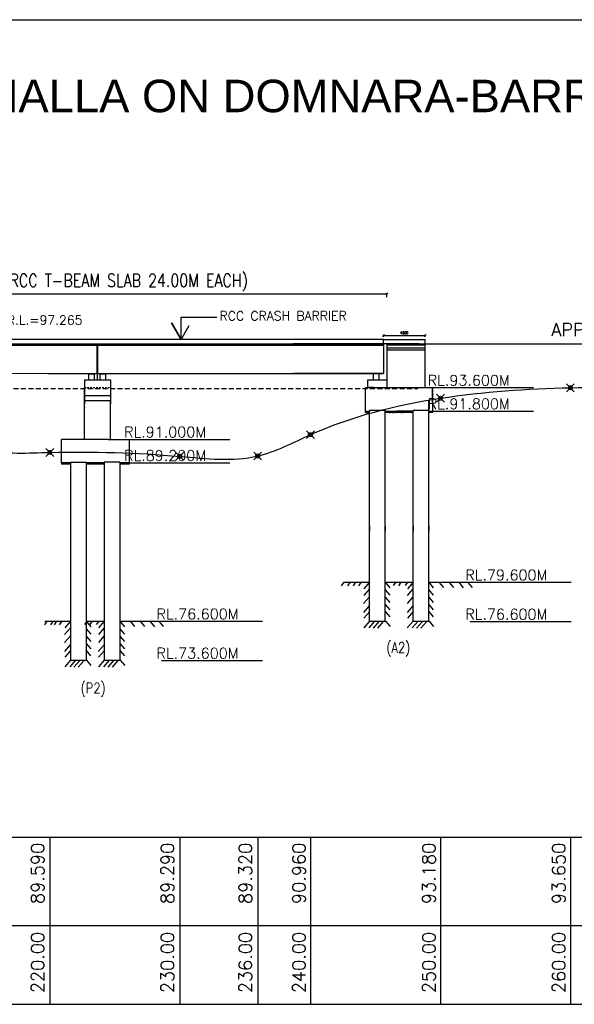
# Model space of a CAD drawing. Header units: metres. Extents: x 1323 to 2103, y 1876 to 3520.
# Tile 15 of 17: x 1896 to 1938, y 2034 to 2109. Entities that reach past the tile are written whole.
import ezdxf
from ezdxf.enums import TextEntityAlignment as Align

# ---------------------------------------------------------------- set-up
doc = ezdxf.new("R2010")
doc.units = ezdxf.units.M
doc.header["$LTSCALE"] = 0.1
doc.header["$PDMODE"] = 35
doc.header["$PDSIZE"] = 0.3
doc.linetypes.add('HIDDEN', pattern=[9.525, 6.35, -3.175])
doc.layers.add('TEXT', color=7, linetype='Continuous')
doc.styles.add('DIM ROMANS', font='romans.shx', dxfattribs={"width": 0.8})
doc.styles.add('ROMANS', font='romans.shx', dxfattribs={"width": 0.8})
doc.styles.get("Standard").update_dxf_attribs({"font": 'romans.shx'})
doc.styles.add('TEXT', font='romans.shx', dxfattribs={"height": 1})
doc.dimstyles.new('1-100', dxfattribs={"dimtxt": 0.2, "dimasz": 0.15, "dimexe": 0.05, "dimexo": 0.2, "dimgap": 0.1, "dimtad": 1, "dimdec": 0, "dimlfac": 1000, "dimzin": 1, "dimdsep": 46, "dimtxsty": 'DIM ROMANS', "dimblk": 'OBLIQUE', "dimcen": 0.2, "dimadec": 0, "dimazin": 0, "dimtfac": 1, "dimtdec": 0, "dimtmove": 0, "dimatfit": 3, "dimldrblk": 'OPEN30', "dimfxl": 1, "dimarcsym": 0})

# ---------------------------------------------------------------- blocks, each defined once
blk = doc.blocks.new('_Oblique')
at = {"color": 0, "linetype": 'ByBlock', "lineweight": -2}
blk.add_line((-0.5, -0.5), (0.5, 0.5), dxfattribs=at)
blk = doc.blocks.new('*D487')
at = {"color": 0, "lineweight": -2, "ltscale": 0.05, "transparency": 16777216}
for p, q in [((1857.976, 2088.161), (1857.976, 2088.461)), ((1857.976, 2088.411), (1923.995, 2088.411)), ((1923.995, 2088.161), (1923.995, 2088.461))]:
    blk.add_line(p, q, dxfattribs=at)
at = {"color": 0, "lineweight": -2, "ltscale": 0.05, "transparency": 16777216, "xscale": 0.15, "yscale": 0.15, "zscale": 0.15, "rotation": 180}
blk.add_blockref('_Oblique', (1857.976, 2088.411), dxfattribs=at)
at = {"color": 0, "lineweight": -2, "ltscale": 0.05, "transparency": 16777216, "xscale": 0.15, "yscale": 0.15, "zscale": 0.15}
blk.add_blockref('_Oblique', (1923.995, 2088.411), dxfattribs=at)
at = {"color": 0, "ltscale": 0.05, "transparency": 16777216, "insert": (1890.986, 2089.272), "char_height": 0.2, "width": 53.69954, "attachment_point": 5, "style": 'DIM ROMANS'}
blk.add_mtext('{\\H5x;LENGTH OF BRIDGE =72.00 METER (3 SPAN OF RCC T-BEAM SLAB 24.00M EACH)}', dxfattribs=at)
blk = doc.blocks.new('_Open30')
at = {"color": 0, "linetype": 'ByBlock', "lineweight": -2}
for p, q in [((-1, 0.27), (0, 0)), ((0, 0), (-1, -0.27)), ((0, 0), (-1, 0))]:
    blk.add_line(p, q, dxfattribs=at)
blk = doc.blocks.new('*D543')
at = {"color": 0, "lineweight": -2, "ltscale": 0.05, "transparency": 16777216}
for p, q in [((1923.729, 2085.097), (1923.729, 2085.263)), ((1923.729, 2085.213), (1926.929, 2085.213)), ((1926.929, 2085.097), (1926.929, 2085.263))]:
    blk.add_line(p, q, dxfattribs=at)
at = {"color": 0, "lineweight": -2, "ltscale": 0.05, "transparency": 16777216, "xscale": 0.15, "yscale": 0.15, "zscale": 0.15, "rotation": 180}
blk.add_blockref('_Oblique', (1923.729, 2085.213), dxfattribs=at)
at = {"color": 0, "lineweight": -2, "ltscale": 0.05, "transparency": 16777216, "xscale": 0.15, "yscale": 0.15, "zscale": 0.15}
blk.add_blockref('_Oblique', (1926.929, 2085.213), dxfattribs=at)
at = {"color": 0, "ltscale": 0.05, "transparency": 16777216, "insert": (1925.329, 2085.413), "char_height": 0.2, "attachment_point": 5, "style": 'DIM ROMANS'}
blk.add_mtext('4500', dxfattribs=at)

msp = doc.modelspace()

# ---------------------------------------------------------------- hatches: boundary and pattern name
for points in [[(1901.4721, 2082.2913), (1901.0721, 2082.2913), (1901.0721, 2082.2513), (1901.4721, 2082.2513)], [(1902.3471, 2082.2913), (1901.9471, 2082.2913), (1901.9471, 2082.2513), (1902.3471, 2082.2513)], [(1922.9767, 2082.2905), (1923.3767, 2082.2905), (1923.3767, 2082.2505), (1922.9767, 2082.2505)]]:
    msp.add_hatch(color=256).paths.add_polyline_path(points)
at = {"ltscale": 0.05}
h = msp.add_hatch(dxfattribs=at)
h.set_pattern_fill('AR-CONC', color=256, scale=0.001)
h.set_pattern_definition([(50, (548.06286, -1247.55514), (0.182184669, -0.0159390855), [0.01905, -0.20955]), (355, (548.06286, -1247.55514), (-0.035243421, 0.191056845), [0.01524, -0.167640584]), (100.4514447, (548.07804, -1247.55647), (0.146941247, 0.175117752), [0.016190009, -0.178090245]), (46.1842, (548.06286, -1247.50434), (0.271079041, -0.042042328), [0.028575, -0.314325]), (96.635558, (548.08545, -1247.50784), (0.237404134, 0.247426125), [0.024285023, -0.267135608]), (351.184151, (548.06286, -1247.50434), (0.237404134, 0.247426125), [0.022859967, -0.251459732]), (21, (548.08826, -1247.51704), (0.151614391, -0.102265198), [0.01905, -0.20955]), (326, (548.08826, -1247.51704), (0.061802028, 0.184187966), [0.01524, -0.16764]), (71.451445, (548.1009, -1247.52556), (0.213416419, 0.081922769), [0.016190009, -0.178089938]), (37.5, (548.06286, -1247.55514), (0.0030886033, 0.0845550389), [0, -0.165608, 0, -0.17018, 0, -0.168275]), (7.5, (548.06286, -1247.55514), (0.0668196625, 0.1001805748), [0, -0.097028, 0, -0.161798, 0, -0.064135]), (327.5, (548.006216, -1247.55514), (0.1355905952, -0.005728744), [0, -0.0635, 0, -0.19812, 0, -0.26289]), (317.5, (547.98082, -1247.55514), (0.1481291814, 0.025426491), [0, -0.08255, 0, -0.131572, 0, -0.18669])])
h.paths.add_polyline_path([(1922.3536, 2079.3899), (1922.3607, 2079.3899), (1922.6603, 2079.3899), (1922.6603, 2079.2899), (1922.3607, 2079.2899), (1922.3536, 2079.2899)])
at = {"ltscale": 0.2}
h = msp.add_hatch(dxfattribs=at)
h.set_pattern_fill('AR-CONC', color=256, scale=0.001, style=0)
h.set_pattern_definition([(130, (3324.19325, -1379.89126), (-0.182184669, -0.0159390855), [0.01905, -0.20955]), (185, (3324.19325, -1379.89126), (0.035242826, 0.191056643), [0.01524, -0.16764]), (79.549, (3324.17807, -1379.89259), (-0.146942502, 0.175116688), [0.01619, -0.17809]), (133.8158, (3324.19325, -1379.84046), (-0.271079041, -0.042042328), [0.028575, -0.314325]), (83.3644, (3324.17066, -1379.84396), (-0.237404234, 0.247425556), [0.024285, -0.267135]), (188.816, (3324.19325, -1379.84046), (-0.237404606, 0.247425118), [0.02286, -0.25146]), (159, (3324.16785, -1379.85316), (-0.15161488, -0.1022655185), [0.01905, -0.20955]), (214, (3324.16785, -1379.85316), (-0.061802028, 0.184187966), [0.01524, -0.16764]), (108.5486, (3324.15521, -1379.86168), (-0.213416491, 0.081922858), [0.01619, -0.17809]), (142.5, (3324.19325, -1379.89126), (-0.0030886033, 0.0845550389), [0, -0.165608, 0, -0.17018, 0, -0.168275]), (172.5, (3324.19325, -1379.89126), (-0.0668196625, 0.1001805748), [0, -0.097028, 0, -0.161798, 0, -0.064135]), (212.5, (3324.24989, -1379.89126), (-0.1355905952, -0.005728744), [0, -0.0635, 0, -0.19812, 0, -0.26289]), (222.5, (3324.27529, -1379.89126), (-0.1481291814, 0.025426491), [0, -0.08255, 0, -0.131572, 0, -0.18669])])
h.paths.add_polyline_path([(1923.8607, 2079.3899), (1924.7505, 2079.3899), (1926.011, 2079.3899), (1926.011, 2079.2899), (1924.7505, 2079.2899), (1923.8607, 2079.2899)])
at = {"ltscale": 0.05}
h = msp.add_hatch(dxfattribs=at)
h.set_pattern_fill('AR-CONC', color=256, scale=0.001, style=0)
h.set_pattern_definition([(50, (149.75712, -1396.34625), (0.182184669, -0.0159390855), [0.01905, -0.20955]), (355, (149.75712, -1396.34625), (-0.035242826, 0.191056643), [0.01524, -0.16764]), (100.451, (149.7723, -1396.34758), (0.146942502, 0.175116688), [0.01619, -0.17809]), (46.1842, (149.75712, -1396.29545), (0.271079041, -0.042042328), [0.028575, -0.314325]), (96.6356, (149.7797, -1396.29896), (0.237404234, 0.247425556), [0.024285, -0.267135]), (351.184, (149.75712, -1396.29545), (0.237404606, 0.247425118), [0.02286, -0.25146]), (21, (149.78252, -1396.30815), (0.15161488, -0.1022655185), [0.01905, -0.20955]), (326, (149.78252, -1396.30815), (0.061802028, 0.184187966), [0.01524, -0.16764]), (71.4514, (149.79515, -1396.31668), (0.213416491, 0.081922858), [0.01619, -0.17809]), (37.5, (149.75712, -1396.34625), (0.0030886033, 0.0845550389), [0, -0.165608, 0, -0.17018, 0, -0.168275]), (7.5, (149.75712, -1396.34625), (0.0668196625, 0.1001805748), [0, -0.097028, 0, -0.161798, 0, -0.064135]), (327.5, (149.70048, -1396.34625), (0.1355905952, -0.005728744), [0, -0.0635, 0, -0.19812, 0, -0.26289]), (317.5, (149.67508, -1396.34625), (0.1481291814, 0.025426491), [0, -0.08255, 0, -0.131572, 0, -0.18669])])
h.paths.add_polyline_path([(1927.2107, 2079.2899), (1927.2107, 2079.3899), (1927.511, 2079.3899), (1927.511, 2079.2899)])
at = {"ltscale": 0.2}
h = msp.add_hatch(dxfattribs=at)
h.set_pattern_fill('AR-CONC', color=256, scale=0.001, style=0)
h.set_pattern_definition([(50, (509.90359, -1392.20649), (0.182184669, -0.0159390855), [0.01905, -0.20955]), (355, (509.90359, -1392.20649), (-0.035242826, 0.191056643), [0.01524, -0.16764]), (100.451, (509.91877, -1392.20781), (0.146942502, 0.175116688), [0.01619, -0.17809]), (46.1842, (509.9036, -1392.15569), (0.271079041, -0.042042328), [0.028575, -0.314325]), (96.6356, (509.92618, -1392.1592), (0.237404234, 0.247425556), [0.024285, -0.267135]), (351.184, (509.9036, -1392.1557), (0.237404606, 0.247425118), [0.02286, -0.25146]), (21, (509.92899, -1392.16839), (0.15161488, -0.1022655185), [0.01905, -0.20955]), (326, (509.92899, -1392.16839), (0.061802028, 0.184187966), [0.01524, -0.16764]), (71.4514, (509.94162, -1392.1769), (0.213416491, 0.081922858), [0.01619, -0.17809]), (37.5, (509.90359, -1392.206486), (0.0030886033, 0.0845550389), [0, -0.165608, 0, -0.17018, 0, -0.168275]), (7.5, (509.90359, -1392.20649), (0.0668196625, 0.1001805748), [0, -0.097028, 0, -0.161798, 0, -0.064135]), (327.5, (509.84695, -1392.206486), (0.1355905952, -0.005728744), [0, -0.0635, 0, -0.19812, 0, -0.26289]), (317.5, (509.82155, -1392.20649), (0.1481291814, 0.025426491), [0, -0.08255, 0, -0.131572, 0, -0.18669])])
h.paths.add_polyline_path([(1904.1434, 2075.4123), (1903.4429, 2075.4123), (1903.4429, 2075.3123), (1904.1434, 2075.3123)])
h.paths.add_polyline_path([(1902.2429, 2075.4123), (1900.8429, 2075.4123), (1900.8429, 2075.3123), (1902.2429, 2075.3123)])
h.paths.add_polyline_path([(1899.6429, 2075.4123), (1898.9429, 2075.4123), (1898.9429, 2075.3123), (1899.6429, 2075.3123)])

# ---------------------------------------------------------------- linework, layer by layer
for p, q in [((1738.9772, 2109.4915), (2103.0318, 2109.4972)), ((1908.1521, 2084.8971), (1907.4138, 2086.176)), ((1907.4138, 2086.176), (1908.1521, 2084.8971)), ((1908.1521, 2084.8971), (1908.1521, 2086.6051)), ((1908.1521, 2084.8971), (1908.7769, 2085.9793)), ((1857.9759, 2084.5496), (1923.726, 2084.5496)), ((1897.9683, 2084.5663), (1913.7018, 2084.5663)), ((1901.6859, 2084.5663), (1901.6859, 2082.2913)), ((1901.6859, 2082.2913), (1901.6859, 2084.5663)), ((1901.7059, 2084.5663), (1901.7059, 2082.2913)), ((1901.7259, 2084.5663), (1901.7259, 2082.2913)), ((1923.726, 2084.5655), (1916.7879, 2084.5655)), ((1923.726, 2084.5655), (1923.726, 2082.2905)), ((1923.996, 2084.5655), (1923.996, 2084.2385)), ((1926.4836, 2084.5655), (1926.9293, 2084.5655)), ((1857.9759, 2084.5219), (1923.726, 2084.5219)), ((1857.9759, 2084.4569), (1923.726, 2084.4569)), ((1926.9293, 2084.2385), (1923.996, 2084.2385)), ((1923.996, 2084.2385), (1923.996, 2081.1872)), ((1897.9378, 2082.2913), (1901.6859, 2082.2913)), ((1901.0434, 2082.2913), (1902.3684, 2082.2913)), ((1901.0434, 2082.2913), (1902.3684, 2082.2913)), ((1901.7059, 2081.7912), (1901.7059, 2082.5484)), ((1901.7259, 2082.2913), (1913.7012, 2082.2913)), ((1923.726, 2082.2905), (1916.7879, 2082.2905)), ((1922.9555, 2081.7905), (1922.9555, 2082.2905)), ((1900.7059, 2081.7912), (1902.3684, 2081.7912)), ((1900.7059, 2081.7912), (1900.7059, 2079.9337)), ((1901.0434, 2081.7912), (1901.0434, 2082.2513)), ((1901.0434, 2082.2513), (1901.4934, 2082.2513)), ((1901.4934, 2081.7912), (1901.4934, 2082.2513)), ((1901.7059, 2081.7915), (1901.7059, 2081.7912)), ((1901.9184, 2081.7912), (1901.9184, 2082.2513)), ((1901.9184, 2082.2513), (1902.3684, 2082.2513)), ((1902.3684, 2081.7912), (1902.3684, 2082.2513)), ((1902.3684, 2081.7912), (1902.7064, 2081.7912)), ((1902.7064, 2081.7912), (1902.7064, 2079.9337)), ((1922.9555, 2081.7903), (1922.9555, 2082.2505)), ((1923.4055, 2082.2505), (1922.9555, 2082.2505)), ((1922.996, 2081.7905), (1923.996, 2081.7905)), ((1923.4055, 2081.7903), (1923.4055, 2082.2505)), ((1923.996, 2081.6924), (1923.996, 2081.375)), ((1922.996, 2081.1905), (1923.996, 2081.1905)), ((1900.7051, 2080.2708), (1900.7051, 2079.9337)), ((1900.7059, 2080.5912), (1902.5329, 2080.5912)), ((1900.7059, 2080.5912), (1902.7064, 2080.5912)), ((1900.7059, 2080.1912), (1902.7064, 2080.1912)), ((1902.7056, 2080.2708), (1902.7056, 2079.9337)), ((1900.7051, 2079.6424), (1900.7051, 2079.641)), ((1900.7059, 2079.6535), (1900.7059, 2079.6372)), ((1902.7056, 2079.6424), (1902.7056, 2079.641)), ((1922.352, 2079.3899), (1922.6607, 2079.3899)), ((1922.3607, 2079.2899), (1922.6607, 2079.2899)), ((1922.4007, 2079.3899), (1922.6607, 2079.3899)), ((1922.6607, 2079.4399), (1922.6607, 2079.3899)), ((1923.8607, 2079.3899), (1926.011, 2079.3899)), ((1926.011, 2079.4399), (1926.0107, 2079.3899)), ((1927.211, 2079.3899), (1927.511, 2079.3899)), ((1898.9429, 2075.4123), (1898.9429, 2077.2123)), ((1902.5434, 2077.2123), (1898.9429, 2077.2123)), ((1902.5434, 2077.2123), (1904.1434, 2077.2123)), ((1904.1434, 2077.2123), (1904.1434, 2075.3123)), ((1903.4429, 2075.4623), (1902.2429, 2075.4623)), ((1899.6429, 2075.4123), (1898.9429, 2075.4123)), ((1899.6429, 2075.3123), (1898.9429, 2075.3123)), ((1899.6429, 2074.9042), (1899.6429, 2072.9999)), ((1902.2429, 2075.4123), (1900.8429, 2075.4123)), ((1902.2429, 2075.3123), (1900.8429, 2075.3123)), ((1900.8429, 2074.9042), (1900.8429, 2072.8466)), ((1902.2429, 2074.9023), (1902.2429, 2072.8466)), ((1904.1434, 2075.4123), (1903.4429, 2075.4123)), ((1904.1434, 2075.3123), (1903.4429, 2075.3123)), ((1903.4429, 2074.9023), (1903.4429, 2072.8466)), ((1920.6683, 2066.2153), (1922.6603, 2066.2153)), ((1923.8603, 2066.2153), (1926.0107, 2066.2153)), ((1927.2107, 2066.2153), (1930.4053, 2066.2153)), ((1897.6508, 2063.2153), (1899.6429, 2063.2153)), ((1900.8429, 2063.2153), (1902.2429, 2063.2153)), ((1903.4429, 2063.2153), (1906.6375, 2063.2153)), ((1814.2895, 2046.6153), (1978.1147, 2046.6153)), ((1898.0547, 2046.6153), (1898.0547, 2033.7512)), ((1900.2149, 2046.6153), (1900.2149, 2046.6153)), ((1900.3949, 2046.6153), (1900.3949, 2046.6153)), ((1900.3949, 2046.6153), (1900.3949, 2046.6153)), ((1908.0547, 2046.6153), (1908.0547, 2033.7512)), ((1914.0547, 2046.6153), (1914.0547, 2033.7512)), ((1918.1147, 2046.6153), (1918.1147, 2033.7512)), ((1928.1147, 2046.6153), (1928.1147, 2033.7512)), ((1938.1147, 2046.6153), (1938.1147, 2033.7512))]:
    msp.add_line(p, q, dxfattribs=at)
at = {"ltscale": 0.05}
for p, q in [((1908.1521, 2086.6051), (1910.905, 2086.6051)), ((1923.7286, 2084.8971), (1854.6526, 2084.8971)), ((1891.7018, 2084.5869), (1897.9683, 2084.5663)), ((1913.7018, 2084.5663), (1914.9777, 2084.5663)), ((1914.9779, 2084.5664), (1916.6562, 2084.5653)), ((1916.6549, 2084.5655), (1916.7879, 2084.5655)), ((1923.7286, 2084.5645), (1923.7286, 2084.8971)), ((1923.7286, 2084.8971), (1926.9293, 2084.8971)), ((1923.9972, 2084.5645), (1923.7286, 2084.5645)), ((1926.9293, 2081.1835), (1926.9293, 2084.8971)), ((1926.9293, 2084.5655), (1977.8173, 2084.5655)), ((1926.396, 2084.0885), (1926.9293, 2084.0885)), ((1891.7013, 2082.3119), (1897.9378, 2082.2913)), ((1901.726, 2082.2905), (1923.726, 2082.2905)), ((1913.7012, 2082.2913), (1914.9777, 2082.2913)), ((1916.6549, 2082.2905), (1916.7879, 2082.2905)), ((1916.7879, 2082.2905), (1923.726, 2082.2905)), ((1922.5247, 2081.2998), (1922.5247, 2081.7905)), ((1922.5247, 2081.7905), (1922.996, 2081.7905)), ((1922.5247, 2081.1899), (1922.5247, 2081.6924)), ((1900.7051, 2077.2123), (1900.7051, 2081.1279)), ((1922.3523, 2079.2905), (1922.3523, 2081.1911)), ((1922.3523, 2081.1899), (1927.511, 2081.1899)), ((1922.9961, 2081.1905), (1922.5247, 2081.1905)), ((1922.6607, 2081.1899), (1922.5247, 2081.1899)), ((1923.996, 2081.375), (1923.996, 2081.1899)), ((1927.511, 2079.9899), (1927.511, 2081.1899)), ((1927.511, 2081.1899), (1927.511, 2079.3899)), ((1927.511, 2081.1899), (1935.2794, 2081.1899)), ((1902.7056, 2077.2123), (1902.7056, 2080.1912)), ((1927.511, 2079.9899), (1927.511, 2079.8899)), ((1922.6523, 2079.2905), (1922.3523, 2079.2905)), ((1922.3607, 2079.3899), (1922.3607, 2079.3899)), ((1922.3607, 2079.2899), (1922.3607, 2079.2899)), ((1927.211, 2079.3899), (1927.511, 2079.3899)), ((1927.511, 2079.3899), (1927.511, 2079.2899)), ((1927.511, 2079.3899), (1935.2794, 2079.3899)), ((1904.1434, 2077.2123), (1911.9118, 2077.2123)), ((1904.1434, 2076.8972), (1904.1434, 2076.7972)), ((1899.6429, 2075.4642), (1899.6429, 2060.2153)), ((1900.8429, 2075.4642), (1900.8429, 2060.2153)), ((1902.2429, 2075.4623), (1902.2429, 2060.2153)), ((1903.4429, 2075.4623), (1903.4429, 2060.2153)), ((1898.9429, 2075.4123), (1898.9429, 2075.3123)), ((1904.1434, 2075.4123), (1911.9118, 2075.4123)), ((1922.6603, 2070.5462), (1922.6603, 2070.1492)), ((1923.8603, 2070.5462), (1923.8603, 2070.5462)), ((1923.8603, 2070.5462), (1923.8603, 2070.1564)), ((1926.0107, 2070.5462), (1926.0107, 2070.1564)), ((1927.2107, 2070.5462), (1927.2107, 2070.5462)), ((1927.2107, 2070.5462), (1927.2107, 2070.1564)), ((1920.6683, 2066.2153), (1920.4825, 2065.9542)), ((1921.1346, 2066.2112), (1920.9488, 2065.9502)), ((1921.5806, 2066.2153), (1921.3948, 2065.9542)), ((1921.9802, 2066.2134), (1921.7944, 2065.9523)), ((1922.6481, 2065.7067), (1922.203, 2065.1958)), ((1922.6603, 2066.2153), (1922.2153, 2065.7044)), ((1923.8603, 2066.2153), (1924.2095, 2065.8024)), ((1923.8603, 2065.6461), (1924.2095, 2065.2332)), ((1924.6707, 2066.2217), (1924.485, 2065.9607)), ((1925.0644, 2066.2135), (1924.8787, 2065.9524)), ((1925.578, 2066.2189), (1925.3922, 2065.9579)), ((1925.9984, 2065.7067), (1925.5534, 2065.1958)), ((1926.0107, 2066.2153), (1925.5656, 2065.7044)), ((1925.9944, 2066.2106), (1925.8087, 2065.9496)), ((1927.2107, 2066.2153), (1927.5599, 2065.8024)), ((1927.2107, 2065.6461), (1927.5599, 2065.2332)), ((1927.992, 2066.226), (1928.3412, 2065.8131)), ((1928.7626, 2066.2367), (1929.1118, 2065.8238)), ((1929.5221, 2066.2138), (1929.8713, 2065.8009)), ((1930.2013, 2066.2187), (1930.5505, 2065.8058)), ((1930.4053, 2066.2153), (1938.1737, 2066.2153)), ((1922.6466, 2065.094), (1922.2015, 2064.5832)), ((1923.863, 2065.0698), (1924.2122, 2064.657)), ((1925.9969, 2065.094), (1925.5519, 2064.5832)), ((1927.2134, 2065.0698), (1927.5625, 2064.657)), ((1922.638, 2064.398), (1922.1929, 2063.8871)), ((1923.8596, 2064.5023), (1924.2088, 2064.0894)), ((1925.9883, 2064.398), (1925.5432, 2063.8871)), ((1927.2099, 2064.5023), (1927.5591, 2064.0894)), ((1922.6648, 2063.9737), (1922.2198, 2063.4628)), ((1923.8567, 2063.9707), (1924.2059, 2063.5578)), ((1926.0152, 2063.9737), (1925.5701, 2063.4628)), ((1927.207, 2063.9707), (1927.5562, 2063.5578)), ((1897.813, 2063.2153), (1897.6273, 2062.9542)), ((1897.813, 2063.2153), (1899.6429, 2063.2153)), ((1898.2793, 2063.2112), (1898.0936, 2062.9502)), ((1898.5632, 2063.2153), (1898.3774, 2062.9542)), ((1898.9627, 2063.2134), (1898.777, 2062.9523)), ((1899.6306, 2062.7067), (1899.1856, 2062.1958)), ((1899.6429, 2063.2153), (1899.1979, 2062.7044)), ((1900.9029, 2063.2217), (1900.7172, 2062.9607)), ((1900.8429, 2063.2153), (1901.1921, 2062.8024)), ((1900.8429, 2062.6461), (1901.1921, 2062.2332)), ((1901.2966, 2063.2135), (1901.1109, 2062.9524)), ((1901.8102, 2063.2189), (1901.6245, 2062.9579)), ((1902.2306, 2062.7067), (1901.7856, 2062.1958)), ((1902.2429, 2063.2153), (1901.7979, 2062.7044)), ((1903.4429, 2063.2153), (1903.7921, 2062.8024)), ((1903.4429, 2062.6461), (1903.7921, 2062.2332)), ((1904.2242, 2063.226), (1904.5734, 2062.8131)), ((1904.9948, 2063.2367), (1905.344, 2062.8238)), ((1905.7543, 2063.2138), (1906.1035, 2062.8009)), ((1906.4335, 2063.2187), (1906.7827, 2062.8058)), ((1906.6375, 2063.2153), (1914.4059, 2063.2153)), ((1922.657, 2063.2293), (1922.212, 2062.7185)), ((1923.0392, 2063.2176), (1922.5942, 2062.7068)), ((1922.6603, 2063.2153), (1923.8603, 2063.2153)), ((1923.3708, 2063.2098), (1922.9257, 2062.699)), ((1923.7023, 2063.1981), (1923.2573, 2062.6873)), ((1923.8808, 2063.2204), (1924.23, 2062.8075)), ((1926.0074, 2063.2293), (1925.5623, 2062.7185)), ((1926.3896, 2063.2176), (1925.9445, 2062.7068)), ((1926.0107, 2063.2153), (1927.2107, 2063.2153)), ((1926.7211, 2063.2098), (1926.2761, 2062.699)), ((1927.0526, 2063.1981), (1926.6076, 2062.6873)), ((1927.2311, 2063.2204), (1927.5803, 2062.8075)), ((1930.4053, 2063.1981), (1938.1737, 2063.1981)), ((1899.6292, 2062.094), (1899.1841, 2061.5832)), ((1900.8456, 2062.0698), (1901.1948, 2061.657)), ((1902.2292, 2062.094), (1901.7841, 2061.5832)), ((1903.4456, 2062.0698), (1903.7948, 2061.657)), ((1899.6205, 2061.398), (1899.1755, 2060.8871)), ((1900.8421, 2061.5023), (1901.1913, 2061.0894)), ((1902.2205, 2061.398), (1901.7755, 2060.8871)), ((1903.4421, 2061.5023), (1903.7913, 2061.0894)), ((1899.6474, 2060.9737), (1899.2023, 2060.4628)), ((1900.8393, 2060.9707), (1901.1884, 2060.5578)), ((1902.2474, 2060.9737), (1901.8023, 2060.4628)), ((1903.4393, 2060.9707), (1903.7884, 2060.5578)), ((1899.6396, 2060.2293), (1899.1945, 2059.7185)), ((1900.0218, 2060.2176), (1899.5768, 2059.7068)), ((1899.6429, 2060.2153), (1900.8429, 2060.2153)), ((1900.3534, 2060.2098), (1899.9083, 2059.699)), ((1900.6849, 2060.1981), (1900.2398, 2059.6873)), ((1900.8633, 2060.2204), (1901.2125, 2059.8075)), ((1902.2396, 2060.2293), (1901.7945, 2059.7185)), ((1902.6218, 2060.2176), (1902.1768, 2059.7068)), ((1902.2429, 2060.2153), (1903.4429, 2060.2153)), ((1902.9534, 2060.2098), (1902.5083, 2059.699)), ((1903.2849, 2060.1981), (1902.8398, 2059.6873)), ((1903.4633, 2060.2204), (1903.8125, 2059.8075)), ((1906.6375, 2060.1981), (1914.4059, 2060.1981))]:
    msp.add_line(p, q, dxfattribs=at)
for p, q in [((1924.8658, 2084.5655), (1923.996, 2084.5655)), ((1926.4836, 2084.5655), (1924.8658, 2084.5655)), ((1923.996, 2084.4905), (1924.8658, 2084.4905)), ((1923.996, 2084.0885), (1926.396, 2084.0885)), ((1924.8658, 2084.4905), (1926.4836, 2084.4905)), ((1926.4836, 2084.4905), (1926.9293, 2084.4905)), ((1927.2107, 2063.2153), (1927.2107, 2080.2305)), ((1922.6603, 2063.2153), (1922.6603, 2079.3899)), ((1922.6603, 2077.9459), (1922.6603, 2079.3899)), ((1922.6603, 2077.9459), (1922.6603, 2079.3899)), ((1923.8607, 2079.4399), (1922.6607, 2079.4399)), ((1923.8603, 2063.2153), (1923.8603, 2079.5312)), ((1923.8603, 2077.9459), (1923.8603, 2079.4399)), ((1926.0107, 2063.2153), (1926.0107, 2079.3899)), ((1926.0107, 2077.9459), (1926.0107, 2079.3899)), ((1926.0107, 2077.9459), (1926.0107, 2079.3899)), ((1927.211, 2079.4399), (1926.011, 2079.4399)), ((1927.2107, 2077.9459), (1927.2107, 2079.4399)), ((1922.6603, 2076.3503), (1922.6603, 2078.5129)), ((1926.0107, 2076.3503), (1926.0107, 2078.5129)), ((1899.6429, 2075.4642), (1900.8429, 2075.4642)), ((1892.3949, 2046.6153), (1940.0791, 2046.6153)), ((1892.3949, 2046.6153), (1940.0791, 2046.6153)), ((1814.2895, 2039.8183), (1978.1147, 2039.8183)), ((1814.2895, 2033.7512), (1978.1147, 2033.7512))]:
    msp.add_line(p, q)
at = {"linetype": 'HIDDEN', "ltscale": 0.6}
msp.add_line((1849.5373, 2081.1584), (1926.3771, 2081.1126), dxfattribs=at)
at = {"linetype": 'HIDDEN', "ltscale": 0.2}
msp.add_line((1900.7059, 2081.1912), (1902.7042, 2081.1912), dxfattribs=at)
for points in [[(1922.6607, 2079.2899), (1922.3607, 2079.2899)], [(1926.011, 2079.2899), (1923.8578, 2079.2899)], [(1924.3607, 2079.3899), (1926.011, 2079.3899)], [(1926.011, 2079.3899), (1924.7505, 2079.3899)], [(1927.511, 2079.2899), (1927.211, 2079.2899)]]:
    msp.add_lwpolyline(points)
at = {"ltscale": 0.05}
msp.add_spline([(1827.9547, 2082.3403), (1837.9547, 2080.9603), (1847.9547, 2080.2153), (1857.9547, 2080.2451), (1867.9547, 2078.3353), (1872.9547, 2078.3153), (1878.0147, 2078.1153), (1888.0147, 2077.5053), (1893.0147, 2076.3253), (1898.0547, 2076.2053), (1908.0547, 2075.9053), (1914.0547, 2075.9353), (1918.1147, 2077.5753), (1928.1147, 2080.3776), (1938.1147, 2081.1809), (1948.1147, 2081.3274), (1958.1147, 2081.8185), (1968.1147, 2081.9953), (1978.1147, 2082.8253)], degree=3, dxfattribs=at)
at = {"layer": 'TEXT'}
for p in [(1938.1147, 2081.1809), (1928.1147, 2080.3776), (1918.1065, 2077.5748), (1898.0465, 2076.2048), (1908.0465, 2075.9048), (1914.0465, 2075.9348)]:
    msp.add_point(p, dxfattribs=at)

# ---------------------------------------------------------------- texts
at = {"style": 'TEXT'}
for s, p in [('89.590', (1897.903, 2046.1793)), ('89.290', (1907.903, 2046.1793)), ('89.320', (1913.903, 2046.1793)), ('90.960', (1918.0211, 2046.1793)), ('93.180', (1928.0211, 2046.1793)), ('93.650', (1938.0211, 2046.1793)), ('220.00', (1897.903, 2039.3203)), ('230.00', (1907.903, 2039.3203)), ('236.00', (1913.903, 2039.3203)), ('240.00', (1918.0211, 2039.3203)), ('250.00', (1928.0211, 2039.3203)), ('260.00', (1938.0211, 2039.3203))]:
    msp.add_text(s, height=1, rotation=90, dxfattribs=at).set_placement(p, align=Align.BOTTOM_RIGHT)
at = {"ltscale": 0.2, "insert": (1895.3428, 2103.611), "char_height": 2.5, "width": 239.765369, "attachment_point": 5}
msp.add_mtext('\\A1;{\\fArial|b0|i0|c0|p34;G.A.D.FOR CONSTRUCTION OF H.L. BRIDGE ACROSS KORJA NALLA ON DOMNARA-BARRA-JOBI-KAFARMAR ROAD IN KM 20/2}', dxfattribs=at)
at = {"ltscale": 0.2, "attachment_point": 1, "style": 'TEXT'}
for s, width, gutter_width, insert, char_height in [('\\pxr1.0089;RCC CRASH BARRIER', 22.419315, 0, (1911.114, 2087.0677), 0.7), ('\\pxr1.0089;FORMATION R.L.=97.265 ', 22.419315, 0, (1889.1244, 2086.7369), 0.7), ('\\pxr1.0089;APPROACH ROAD  ', 20.866421, 3.3469, (1936.6387, 2086.1444), 1)]:
    msp.add_mtext_dynamic_manual_height_columns(s, width=width, gutter_width=gutter_width, heights=[1.6894], dxfattribs=dict(at, insert=insert, char_height=char_height))
at = {"ltscale": 0.2, "char_height": 0.8, "width": 9.753884, "attachment_point": 1, "style": 'TEXT'}
for s, insert in [('  {\\H1.0125x;RL.93.600M} ', (1926.0315, 2082.1555)), ('  {\\H1.0125x;RL.91.800M} ', (1926.0315, 2080.3555)), ('  {\\H1.0125x;RL.91.000M} ', (1902.664, 2078.1779)), ('  {\\H1.0125x;RL.89.200M} ', (1902.664, 2076.3779)), ('  {\\H1.0125x;RL.79.600M} ', (1928.9258, 2067.1809)), ('  {\\H1.0125x;RL.76.600M} ', (1905.1581, 2064.1809)), ('  {\\H1.0125x;RL.76.600M} ', (1928.9258, 2064.1638)), ('  {\\H1.0125x;RL.73.600M} ', (1905.1581, 2061.1638))]:
    msp.add_mtext(s, dxfattribs=dict(at, insert=insert))
at = {"char_height": 0.81, "width": 5.443124, "attachment_point": 5, "style": 'ROMANS'}
for s, insert in [('(A2)', (1924.8674, 2061.0585)), ('(P2)', (1901.3819, 2057.9444))]:
    msp.add_mtext(s, dxfattribs=dict(at, insert=insert))

# ---------------------------------------------------------------- dimensions: what is measured, and where the dimension line sits
at = {"ltscale": 0.05}
for base, p1, p2, text, picture, middle in [((1923.9954, 2088.4106), (1857.9759, 2082.3396), (1923.9954, 2084.5643), '{\\H5x;LENGTH OF BRIDGE =72.00 METER (3 SPAN OF RCC T-BEAM SLAB 24.00M EACH)}', '*D487', (1890.9857, 2089.2725)), ((1926.9293, 2085.2129), (1923.7286, 2084.8971), (1926.9293, 2084.8971), '4500', '*D543', (1925.329, 2085.4129))]:
    dim = msp.add_linear_dim(base=base, p1=p1, p2=p2, text=text, dimstyle='1-100', override={"dimfxl": 0.25, "dimfxlon": 1}, dxfattribs=at)
    dim.commit()
    dim.dimension.update_dxf_attribs({"geometry": picture, "text_midpoint": middle})

doc.saveas('drawing.dxf')
